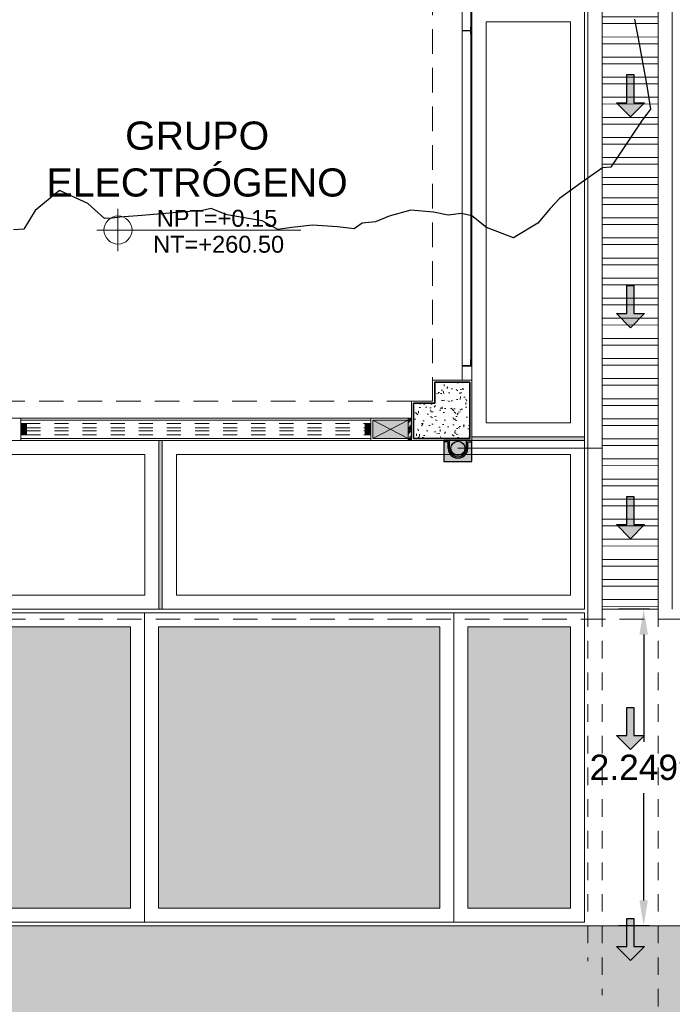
# Model space of a CAD drawing. Header units: millimetres. Extents: x -8931983 to 9630244, y 4 to 18563053.
# Tile 57 of 256: x 349146.39 to 349151.03, y 9281928.29 to 9281935.29. Entities that reach past the tile are written whole.
import ezdxf

# ---------------------------------------------------------------- set-up
doc = ezdxf.new("R2010")
doc.units = ezdxf.units.MM
for name, pattern in [('01 nivel$0$HIDDEN2', [0.1875, 0.125, -0.0625]), ('CONTINUA', [0]), ('DASHED2', [0.375, 0.25, -0.125])]:
    doc.linetypes.add(name, pattern=pattern)
for name, color, linetype, lineweight in [('.', 7, 'Continuous', 0), ('0_ CUNETAS', 151, 'Continuous', 5), ('0_MUROS 2 BAJOS', 150, 'Continuous', 9), ('0_PROYECCIONES 1', 1, 'DASHED2', 0), ('0_VANOS', 30, 'Continuous', 9), ('APARATOS-SANITARIOS', 2, 'Continuous', 9), ('COLUMNAS', 3, 'Continuous', 35), ('COLUMNETAS TOP', 253, 'Continuous', 0), ('CUNETAS', 5, 'Continuous', 0), ('G-ANNO-DIMS', 7, 'Continuous', 5), ('JUNTAS DE DILATACIÓN', 160, 'CONTINUA', 9), ('MURO', 133, 'Continuous', 15), ('MUROS-01', 1, 'Continuous', 13), ('MUROS-02', 7, 'Continuous', 18), ('MUROS-04', 4, 'Continuous', 0), ('TARRAJEO', 32, 'Continuous', 0), ('TEXTO AMBIENTES', 7, 'Continuous', 30), ('vereda', 254, 'Continuous', 5)]:
    doc.layers.add(name, color=color, linetype=linetype, lineweight=lineweight)
for name, color, linetype, lineweight, true_color in [('0_COLUMNA ACHURADO', 250, 'Continuous', 0, 0x363636), ('0_PISOS', 252, 'Continuous', 0, 0x8a8a8a), ('0_TEXTURA PISOS', 252, 'Continuous', 0, 0x8c8c8c), ('PISO Cemento pulido', 254, 'Continuous', 5, 0xd1d1d1), ('tuberia des. fluvial ftt', 169, 'Continuous', 0, 0x232d53)]:
    doc.layers.add(name, color=color, linetype=linetype, lineweight=lineweight, true_color=true_color)
doc.layers.add('C-TOPO', color=7, linetype='Continuous')
doc.layers.add('Lineas', color=7, linetype='Continuous')
doc.styles.add('Arial_1', font='arial.ttf', dxfattribs={"height": 0.15})
doc.styles.get("Standard").update_dxf_attribs({"font": 'arial.ttf'})
doc.dimstyles.get("Standard").update_dxf_attribs({"dimtxt": 0.18, "dimasz": 0.18, "dimexe": 0.18, "dimexo": 0.0625, "dimgap": 0.09, "dimtad": 0, "dimtih": 1, "dimtoh": 1, "dimdec": 4, "dimzin": 0, "dimdsep": 46, "dimtxsty": 'Standard', "dimcen": 0.09, "dimadec": 0, "dimazin": 0, "dimtfac": 1, "dimtdec": 4, "dimtofl": 0, "dimtmove": 0, "dimatfit": 3, "dimfxl": 1, "dimtolj": 1, "dimtzin": 0, "dimarcsym": 0})

# ---------------------------------------------------------------- blocks, each defined once
blk = doc.blocks.new('topooooo')
at = {"layer": 'C-TOPO', "color": 252, "linetype": 'Continuous', "lineweight": 25, "true_color": 0x939598, "elevation": 2.117999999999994, "flags": 128}
blk.add_lwpolyline([(-86.02799999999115, -192.8945084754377), (-85.88870952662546, -193.0092133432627), (-85.65661700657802, -193.2045578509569), (-85.53134448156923, -193.3140000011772), (-85.52801818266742, -193.3631255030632), (-85.52799999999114, -193.4140000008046), (-85.50641406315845, -193.6175288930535), (-85.48654922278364, -193.8140000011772), (-85.52799999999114, -193.8554507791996), (-85.57672631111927, -194.0328079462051), (-85.62535973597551, -194.2166402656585), (-85.63211764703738, -194.3140000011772), (-85.63327414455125, -194.4502187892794), (-85.6990654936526, -194.642934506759), (-85.89371433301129, -194.7083789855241), (-86.02799999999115, -194.7098823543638), (-86.09633976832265, -194.74566023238), (-86.1610827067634, -194.8140000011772), (-86.25346600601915, -194.8630366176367), (-86.38736599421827, -194.9546340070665), (-86.47904339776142, -195.087150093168), (-86.52799999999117, -195.1787234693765), (-86.5943489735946, -195.2476510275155), (-86.61281724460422, -195.3140000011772), (-86.7139381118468, -195.3805453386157), (-86.85872220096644, -195.4832777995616), (-86.9596322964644, -195.5898805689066), (-87.02799999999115, -195.6641976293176), (-87.0902905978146, -195.6770016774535), (-87.15408117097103, -195.6879188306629), (-87.2636249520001, -195.750675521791), (-87.37192014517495, -195.8140000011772), (-87.43631531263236, -195.8350490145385), (-87.48987943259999, -195.8521205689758), (-87.52799999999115, -195.9029348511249), (-87.63684400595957, -196.0088512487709), (-87.83739681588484, -196.2034314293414), (-87.95132268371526, -196.3140000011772), (-87.98885593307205, -196.3540017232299), (-88.02799999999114, -196.3906773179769), (-88.18732233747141, -196.3826188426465), (-88.40194167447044, -196.4400583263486), (-88.44389054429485, -196.6599106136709), (-88.42273684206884, -196.8140000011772), (-88.47716067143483, -196.8648393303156)], dxfattribs=at)
blk = doc.blocks.new('*U3835')
at = {"layer": '.', "lineweight": 30}
h = blk.add_hatch(color=1, dxfattribs=at)
h.dxf.hatch_style = 1
h.paths.add_polyline_path([(-0.0249999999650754, -0.0500000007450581), (-0.0999999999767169, -0.0500000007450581), (0, -0.150000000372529), (0.1000000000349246, -0.0500000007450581), (0.0250000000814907, -0.0500000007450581), (0.0250000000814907, 0.1499999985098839), (-0.0249999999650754, 0.1499999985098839)])
at = {"layer": '0_ CUNETAS', "color": 1, "lineweight": 30}
blk.add_lwpolyline([(-0.099999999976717, -0.0500000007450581), (-0.0249999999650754, -0.0500000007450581), (-0.0249999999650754, 0.1499999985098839), (0.0250000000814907, 0.1499999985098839), (0.0250000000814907, -0.0500000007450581), (0.1000000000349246, -0.0500000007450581), (0, -0.150000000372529)], close=True, dxfattribs=at)
blk = doc.blocks.new('*U3836')
at = {"layer": '0_ CUNETAS', "color": 0, "linetype": 'ByBlock', "lineweight": -2, "transparency": 16777216}
for p in [(1e-15, 16.5), (9e-16, 15), (8e-16, 13.5), (7e-16, 12), (6e-16, 10.5)]:
    blk.add_blockref('*U3835', p, dxfattribs=at)
blk = doc.blocks.new('red drenaje')
at = {"layer": '0_ CUNETAS', "lineweight": 0}
h = blk.add_hatch(dxfattribs=at)
h.set_pattern_fill('ANSI32', color=256, scale=0.015, angle=135)
h.set_pattern_definition([(180, (7.400000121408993, 111.0331056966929), (0, -0.142875), []), (180, (7.352375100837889, 111.080730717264), (0, -0.142875), [])])
h.paths.add_polyline_path([(-0.1000000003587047, 21.55529706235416), (-0.5000000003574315, 21.38961163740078), (-0.4999999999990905, 13.09313610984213), (-0.0999999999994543, 13.09313610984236)])
for p, q in [((-3.692548e-10, 21.59671841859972), (-3.692548e-10, 13.09313610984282, 1.60040372e-08)), ((-0.1000000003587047, 21.55529706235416), (-0.1000000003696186, 13.7230002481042)), ((-0.500000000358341, 21.38961163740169, 1390.384170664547), (-0.5000000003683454, 13.72300024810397)), ((-0.5999997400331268, 21.34819028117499), (-0.5999997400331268, 13.09313610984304, 1.60040372e-08))]:
    blk.add_line(p, q, dxfattribs=at)
at = {"layer": '0_ CUNETAS', "linetype": '01 nivel$0$HIDDEN2', "lineweight": 0}
for p, q in [((-0.6000000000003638, 13.09313610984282, 1.60040372e-08), (-0.6000000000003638, 10.5916866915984, 1.29464589e-08)), ((-0.4999999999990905, 13.09313610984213, 1390.384170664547), (-0.5000000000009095, 10.35026533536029)), ((-0.1000000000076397, 13.09313610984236, 1390.384170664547), (-0.1000000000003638, 0))]:
    blk.add_line(p, q, dxfattribs=at)
at = {"layer": '0_ CUNETAS', "lineweight": 0, "elevation": 1390.384170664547}
blk.add_lwpolyline([(-0.1000000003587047, 21.55529706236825), (-0.0999999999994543, 13.09313610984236), (-0.4999999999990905, 13.09313610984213), (-0.5000000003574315, 21.38962366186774), (-0.1000000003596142, 21.55529706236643)], dxfattribs=at)
at = {"layer": '0_ CUNETAS', "lineweight": 0}
blk.add_blockref('*U3836', (-0.2978867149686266, 0.2452640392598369, 684.917766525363), dxfattribs=at)
blk = doc.blocks.new('servicios generales')
at = {"layer": '0_COLUMNA ACHURADO'}
h = blk.add_hatch(dxfattribs=at)
h.set_pattern_fill('AR-CONC', color=256, scale=0.00088, angle=90.00000000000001)
h.set_pattern_definition([(140, (0, 0), (0.0140263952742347, 0.1603225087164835), [0.016764, -0.184404]), (85.00000000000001, (0, 0), (-0.1681300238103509, -0.0310142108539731), [0.0134112, -0.1475237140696]), (190.4514447, (0.00116886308, 0.01336016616), (-0.1541036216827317, 0.1293082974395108), [0.014247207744, -0.156719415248]), (136.1842, (-0.044704, 0), (0.0369972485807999, 0.2385495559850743), [0.025146, -0.2766059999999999]), (186.63555761, (-0.04162092, 0.019879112), (-0.2177349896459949, 0.2089156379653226), [0.0213708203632, -0.2350793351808]), (81.18415117, (-0.044704, 0), (-0.2177349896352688, 0.2089156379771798), [0.0201167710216, -0.2212845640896]), (111, (-0.033528, 0.022352), (0.0899933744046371, 0.1334206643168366), [0.016764, -0.184404]), (56.00000000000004, (-0.033528, 0.022352), (-0.1620854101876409, 0.0543857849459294), [0.0134112, -0.1475232]), (161.451445, (-0.026028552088, 0.033470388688), (-0.0720920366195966, 0.1878064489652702), [0.014247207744, -0.1567191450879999]), (127.5, (0, 0), (-0.0744084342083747, 0.0027179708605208), [0, -0.14573504, 0, -0.1497584, 0, -0.148082]), (97.5, (0, 0), (-0.0881589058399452, 0.0588013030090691), [0, -0.08538464, 0, -0.14238224, 0, -0.0564388]), (57.50000000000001, (0, -0.04984496), (0.0050412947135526, 0.1193197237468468), [0, -0.05588, 0, -0.1743456, 0, -0.2313432]), (47.5, (0, -0.07219696), (-0.0223753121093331, 0.1303536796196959), [0, -0.072644, 0, -0.11578336, 0, -0.1642872])])
h.paths.add_polyline_path([(-0.25, 0.25), (-0.3999996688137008, 0.2499999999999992), (-0.3999996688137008, -8e-16), (0, 0), (0, 0.4000000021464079), (-0.2499996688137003, 0.4000000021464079)])
at = {"layer": 'COLUMNAS', "color": 6}
blk.add_lwpolyline([(0, 0.4000000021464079), (0, 0), (-0.3999996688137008, -8e-16), (-0.3999996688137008, 0.2499999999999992), (-0.25, 0.25), (-0.2499996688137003, 0.4000000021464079)], close=True, dxfattribs=at)
at = {"layer": 'TARRAJEO'}
blk.add_lwpolyline([(0.015, 0.4150000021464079), (0.015, -0.015), (-0.4149996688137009, -0.0150000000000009), (-0.4149996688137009, 0.2649999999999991), (-0.264999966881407, 0.2649999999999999), (-0.2649996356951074, 0.4150000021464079)], close=True, dxfattribs=at)
blk = doc.blocks.new('*U1496')
at = {"linetype": 'Continuous', "true_color": 0xbebebe}
for points in [[(3032.131410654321, 1351.188780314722), (3032.131410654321, 1351.268780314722), (3032.171410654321, 1351.268780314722), (3032.171410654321, 1351.188780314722)], [(3034.581410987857, 1351.188780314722), (3034.581410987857, 1351.268780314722), (3034.621410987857, 1351.268780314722), (3034.621410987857, 1351.188780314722)]]:
    blk.add_hatch(color=9, dxfattribs=at).paths.add_polyline_path(points)
at = {"layer": '0_VANOS', "linetype": 'Continuous'}
for p, q in [((3032.131410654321, 1351.268780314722), (3032.171410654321, 1351.268780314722)), ((3032.131410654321, 1351.268780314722), (3032.131410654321, 1351.188780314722)), ((3032.171410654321, 1351.268780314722), (3032.171410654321, 1351.188780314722)), ((3034.581410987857, 1351.188780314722), (3034.581410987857, 1351.268780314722)), ((3034.581410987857, 1351.268780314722), (3034.621410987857, 1351.268780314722)), ((3034.621410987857, 1351.268780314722), (3034.621410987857, 1351.188780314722)), ((3032.171410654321, 1351.188780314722), (3032.131410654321, 1351.188780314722)), ((3034.621410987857, 1351.188780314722), (3034.581410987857, 1351.188780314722))]:
    blk.add_line(p, q, dxfattribs=at)
at = {"layer": '0_VANOS', "linetype": '01 nivel$0$HIDDEN2', "ltscale": 0.5}
for p, q in [((3032.170780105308, 1351.268780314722), (3034.580780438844, 1351.268780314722)), ((3032.171410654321, 1351.238780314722), (3034.581410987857, 1351.238780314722)), ((3032.171410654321, 1351.218780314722), (3034.581410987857, 1351.218780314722)), ((3032.171410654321, 1351.188780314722), (3034.581410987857, 1351.188780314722))]:
    blk.add_line(p, q, dxfattribs=at)
at = {"layer": '0_VANOS', "linetype": '01 nivel$0$HIDDEN2'}
blk.add_line((3034.581410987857, 1351.268780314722), (3034.621410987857, 1351.268780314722), dxfattribs=at)
blk = doc.blocks.new('montante')
at = {"linetype": 'Continuous', "true_color": 0xffffff}
blk.add_hatch(color=7, dxfattribs=at).paths.add_polyline_path([(-0.0945478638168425, 0.0999999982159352), (-0.0945478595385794, -0.1000000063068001), (0.0554521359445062, -0.1000000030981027), (0.0554521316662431, 0.1000000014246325)])
at = {"layer": '0_MUROS 2 BAJOS', "lineweight": 30}
blk.add_lwpolyline([(-0.0945478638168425, 0.0999999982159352), (-0.0945478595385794, -0.1000000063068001), (0.0554521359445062, -0.1000000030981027), (0.0554521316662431, 0.1000000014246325)], close=True, dxfattribs=at)
at = {"layer": 'tuberia des. fluvial ftt', "color": 6, "lineweight": 30}
for p, q in [((0.045457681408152, 0.0700000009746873), (0.045457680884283, 0.0949999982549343)), ((-1.5133992e-09, 0.0700000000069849), (0.045457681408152, 0.0700000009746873)), ((-1.3096724e-09, 0.0600000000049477), (0.0554576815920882, 0.0600000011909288)), ((1.2805685e-09, -0.0599999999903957), (0.0554576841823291, -0.0599999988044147)), ((1.4842954e-09, -0.069999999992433), (0.0454576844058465, -0.0699999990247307)), ((0.0454576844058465, -0.0699999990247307), (0.0454576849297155, -0.0950000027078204))]:
    blk.add_line(p, q, dxfattribs=at)
at = {"layer": 'tuberia des. fluvial ftt', "color": 4, "lineweight": 30}
blk.add_circle((0, 0), 0.05, dxfattribs=at)
at = {"layer": 'tuberia des. fluvial ftt', "color": 6, "lineweight": 30}
for centre, radius, start, end in [((0.0504576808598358, 0.0949999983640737), 0.0049999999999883, 1.2256320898e-06, 180.0000012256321), ((0, 7.276e-12), 0.0699999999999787, 90.00000122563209, 270.0000012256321), ((0, 7.276e-12), 0.06, 90.00000122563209, 270.0000012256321), ((0.0504576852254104, -0.095000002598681), 0.0049999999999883, 180.0000012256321, 1.2256320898e-06)]:
    blk.add_arc(centre, radius, start, end, dxfattribs=at)
blk = doc.blocks.new('Cotas de elevación - M_Cota de elevación - Destino rellenado-517392-Nivel 1')
at = {"layer": 'G-ANNO-DIMS'}
for p, q in [((0, -0.0015), (0, 0.0015)), ((-0.0015, 0), (0.013, 0))]:
    blk.add_line(p, q, dxfattribs=at)
blk.add_circle((0, 0), 0.001, dxfattribs=at)
blk = doc.blocks.new('bloque 03 pg')
at = {"layer": '.', "true_color": 0xadddf7, "transparency": 33554572}
h = blk.add_hatch(color=141, dxfattribs=at)
h.dxf.hatch_style = 1
h.paths.add_polyline_path([(-0.4549996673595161, -5.82999999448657), (-0.4299996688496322, -5.82999999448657), (-0.4299996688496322, -5.669999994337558), (-0.4549996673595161, -5.669999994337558)])
at = {"layer": 'COLUMNETAS TOP', "true_color": 0xc0c0c0}
blk.add_hatch(color=9, dxfattribs=at).paths.add_polyline_path([(-0.4549996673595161, -5.814999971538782), (-0.7049996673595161, -5.814999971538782), (-0.7049996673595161, -5.684999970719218), (-0.4549996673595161, -5.684999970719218)])
at = {"layer": 'JUNTAS DE DILATACIÓN'}
h = blk.add_hatch(dxfattribs=at)
h.set_pattern_fill('ANSI34', color=256, scale=0.0029, angle=180.0939636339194)
h.set_pattern_definition([(225.0939636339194, (5586.490869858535, 1527.311894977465), (0.0391281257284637, -0.0389999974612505), []), (225.0939636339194, (5586.477848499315, 1527.311873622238), (0.0391281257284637, -0.0389999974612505), []), (225.0939636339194, (5586.464827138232, 1527.311852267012), (0.0391281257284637, -0.0389999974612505), []), (225.0939636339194, (5586.451805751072, 1527.311830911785), (0.0391281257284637, -0.0389999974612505), [])])
h.paths.add_polyline_path([(-0.4549996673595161, -5.82999999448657), (-0.4299996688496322, -5.82999999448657), (-0.4299996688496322, -5.669999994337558), (-0.4549996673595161, -5.669999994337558)])
at = {"layer": '0_PROYECCIONES 1', "ltscale": 0.7}
for points, elevation in [([(-15.82999992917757, 1.729864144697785), (1.500000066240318, 1.729864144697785), (1.500000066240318, -7.100135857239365), (-15.82999992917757, -7.100135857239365)], 664.3691289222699), ([(1.805019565e-07, -0.4299999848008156), (-0.2799998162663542, -0.4299999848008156), (-0.2799992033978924, -5.399999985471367), (7.933704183e-07, -5.399999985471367)], 1.0181793e-09), ([(-0.4299996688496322, -5.829999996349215), (-0.4299996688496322, -5.549999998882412), (-13.89999966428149, -5.549999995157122), (-13.89999966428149, -5.829999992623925)], -726.0150417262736)]:
    blk.add_lwpolyline(points, close=True, dxfattribs=dict(at, elevation=elevation))
at = {"layer": 'APARATOS-SANITARIOS', "linetype": 'Continuous', "ltscale": 0.3, "const_width": 0.002230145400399, "elevation": 1.0181793e-09}
for points in [[(-0.0050459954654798, -2.868180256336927, 1), (-0.0050459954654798, -2.86585908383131, 1)], [(-0.0050459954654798, -2.940681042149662, 1), (-0.0050459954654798, -2.938359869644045, 1)], [(-0.0050459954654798, -2.983873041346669, -1), (-0.0050459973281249, -2.986194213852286, -1)], [(-0.0050459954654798, -3.029386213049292, -1), (-0.0050459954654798, -3.031707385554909, -1)], [(-0.0050459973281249, -3.074899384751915, -1), (-0.0050459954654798, -3.077220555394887, -1)], [(-0.0050459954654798, -3.120412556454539, -1), (-0.0050459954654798, -3.122733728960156, -1)], [(-0.0050459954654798, -3.165925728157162, -1), (-0.0050459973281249, -3.168246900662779, -1)], [(-0.0050459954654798, -3.21143889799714, -1), (-0.0050459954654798, -3.213760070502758, -1)], [(-0.0050459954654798, -3.256952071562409, -1), (-0.0050459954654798, -3.259273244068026, -1)], [(-0.0050459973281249, -3.302465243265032, -1), (-0.0050459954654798, -3.304786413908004, -1)], [(-0.0050459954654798, -3.347978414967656, -1), (-0.0050459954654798, -3.350299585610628, -1)], [(-0.0050459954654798, -3.393491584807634, -1), (-0.0050459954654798, -3.395812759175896, -1)], [(-0.0050459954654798, -3.439004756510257, -1), (-0.0050459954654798, -3.441325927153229, -1)], [(-0.0050459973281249, -3.484517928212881, -1), (-0.0050459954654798, -3.486839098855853, -1)], [(-0.0050459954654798, -3.532352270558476, 1), (-0.0050459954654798, -3.530031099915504, 1)], [(-0.0050459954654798, -3.577865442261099, 1), (-0.0050459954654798, -3.575544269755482, 1)], [(-0.0050459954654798, -3.623378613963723, 1), (-0.0050459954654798, -3.621057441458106, 1)], [(-0.0050459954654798, -3.668891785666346, 1), (-0.0050459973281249, -3.666570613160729, 1)], [(-0.0050459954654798, -3.714404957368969, 1), (-0.0050459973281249, -3.712083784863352, 1)], [(-0.0050459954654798, -3.759918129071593, 1), (-0.0050459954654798, -3.757596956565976, 1)], [(-0.0050459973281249, -3.805431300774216, 1), (-0.0050459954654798, -3.803110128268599, 1)], [(-0.0050459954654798, -3.85094447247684, 1), (-0.0050459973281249, -3.848623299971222, 1)], [(-0.0050459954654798, -3.896457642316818, 1), (-0.0050459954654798, -3.894136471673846, 1)], [(-0.0050459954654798, -3.941970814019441, 1), (-0.0050459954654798, -3.939649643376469, 1)], [(-0.0050459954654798, -3.987483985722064, 1), (-0.0050459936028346, -3.985162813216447, 1)], [(-0.0050459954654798, -4.032997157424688, 1), (-0.0050459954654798, -4.030675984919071, 1)], [(-0.0050459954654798, -4.078510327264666, 1), (-0.0050459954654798, -4.076189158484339, 1)], [(-0.0050459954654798, -4.124023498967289, 1), (-0.0050459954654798, -4.121702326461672, 1)], [(-0.0050459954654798, -4.169536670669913, 1), (-0.0050459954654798, -4.167215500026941, 1)], [(-0.0050459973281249, -4.215049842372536, 1), (-0.0050459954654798, -4.212728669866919, 1)], [(-0.0050459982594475, -4.26056301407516, 1), (-0.0050459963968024, -4.258241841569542, 1)], [(-0.0050459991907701, -4.306076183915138, 1), (-0.0050459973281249, -4.303755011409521, 1)], [(-0.0050460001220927, -4.351589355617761, 1), (-0.0050459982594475, -4.349268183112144, 1)], [(-0.0050460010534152, -4.397102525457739, 1), (-0.0050459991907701, -4.394781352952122, 1)], [(-0.0050460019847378, -4.442615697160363, 1), (-0.0050460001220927, -4.440294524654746, 1)], [(-0.0050460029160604, -4.488128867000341, 1), (-0.0050460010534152, -4.485807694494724, 1)], [(-0.005046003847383, -4.533642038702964, 1), (-0.0050460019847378, -4.531320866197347, 1)], [(-0.0050460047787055, -4.579155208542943, 1), (-0.0050460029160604, -4.576834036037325, 1)], [(-0.0050460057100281, -4.624668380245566, 1), (-0.005046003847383, -4.622347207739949, 1)], [(-0.0050460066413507, -4.670181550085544, 1), (-0.0050460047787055, -4.667860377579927, 1)], [(-0.0050460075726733, -4.715694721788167, 1), (-0.0050460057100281, -4.71337354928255, 1)], [(-0.0050460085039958, -4.761207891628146, 1), (-0.0050460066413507, -4.758886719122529, 1)], [(-0.0050460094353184, -4.806721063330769, 1), (-0.0050460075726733, -4.804399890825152, 1)], [(-0.005046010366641, -4.852234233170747, 1), (-0.0050460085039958, -4.84991306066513, 1)], [(-0.0050460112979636, -4.897747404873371, 1), (-0.0050460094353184, -4.895426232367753, 1)], [(-0.0050460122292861, -4.943260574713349, 1), (-0.005046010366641, -4.940939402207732, 1)], [(-0.0050460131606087, -4.988773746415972, 1), (-0.0050460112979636, -4.986452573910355, 1)], [(-0.0050460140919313, -5.03428691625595, 1), (-0.0050460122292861, -5.031965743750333, 1)], [(-0.0050460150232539, -5.079800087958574, 1), (-0.0050460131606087, -5.077478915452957, 1)], [(-0.0050460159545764, -5.125313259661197, 1), (-0.0050460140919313, -5.12299208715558, 1)], [(-0.005046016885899, -5.170826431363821, 1), (-0.0050460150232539, -5.168505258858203, 1)], [(-0.0050460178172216, -5.216339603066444, 1), (-0.0050460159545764, -5.214018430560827, 1)], [(-0.0050456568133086, -5.269022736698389, 1), (-0.0050456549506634, -5.266701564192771, 1)], [(-0.0050456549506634, -5.269669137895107, 1), (-0.0050456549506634, -5.267347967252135, 1)]]:
    blk.add_lwpolyline(points, format="xyb", close=True, dxfattribs=at)
at = {"layer": 'COLUMNETAS TOP'}
for p, q in [((-0.7049996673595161, -5.814999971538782, -726.0150417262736), (-0.4549996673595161, -5.684999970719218, -726.0150417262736)), ((-0.4549996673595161, -5.814999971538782, -726.0150417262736), (-0.7049996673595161, -5.684999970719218, -726.0150417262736))]:
    blk.add_line(p, q, dxfattribs=at)
at = {"layer": 'COLUMNETAS TOP', "elevation": -726.0150417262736}
blk.add_lwpolyline([(-0.4549996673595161, -5.814999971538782), (-0.7049996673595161, -5.814999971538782), (-0.7049996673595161, -5.684999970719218), (-0.4549996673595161, -5.684999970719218)], close=True, dxfattribs=at)
at = {"layer": 'JUNTAS DE DILATACIÓN', "elevation": -726.0150417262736}
blk.add_lwpolyline([(-0.4549996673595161, -5.82999999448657), (-0.4299996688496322, -5.82999999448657), (-0.4299996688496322, -5.669999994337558), (-0.4549996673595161, -5.669999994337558)], close=True, dxfattribs=at)
at = {"layer": 'MURO'}
for p, q in [((-0.7199996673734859, -5.68499975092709, -705.4664041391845), (-3.210000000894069, -5.684999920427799, -705.4664041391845)), ((-0.7199996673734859, -5.815000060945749, -705.4664041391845), (-3.210000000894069, -5.815000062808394, -705.4664041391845))]:
    blk.add_line(p, q, dxfattribs=at)
at = {"layer": 'MUROS-01', "ltscale": 0.3}
blk.add_line((3.607128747e-07, -0.5763730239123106, 1.0181793e-09), (4.671746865e-07, -3.026638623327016, 1.100716e-09), dxfattribs=at)
at = {"layer": 'MUROS-01', "ltscale": 0.3, "elevation": 1.0181793e-09}
for points in [[(-0.0705131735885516, -0.5308598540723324), (-0.07051270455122, -5.29754739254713)], [(4.671746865e-07, -0.7752201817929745), (8.058268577e-07, -5.254765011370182)]]:
    blk.add_lwpolyline(points, dxfattribs=at)
at = {"layer": 'MUROS-02', "ltscale": 0.3, "elevation": 1.0181793e-09}
for points in [[(-0.0072816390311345, -0.5763582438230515), (-0.0072816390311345, -2.890878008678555)], [(-0.0027319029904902, -0.5763730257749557), (-0.0027303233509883, -2.892243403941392)], [(-0.0072816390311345, -2.920685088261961), (-0.0072812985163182, -5.254779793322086)], [(-0.0027303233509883, -2.920685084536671), (-0.002729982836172, -5.254765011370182)], [(-0.0705123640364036, -5.30027818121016), (-0.0705123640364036, -5.399999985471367)], [(8.09552148e-07, -5.30027818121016), (8.076895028e-07, -5.399999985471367)]]:
    blk.add_lwpolyline(points, dxfattribs=at)
at = {"layer": 'MUROS-04', "linetype": 'Continuous', "ltscale": 0.3, "elevation": 1.0181793e-09}
for points in [[(-0.0027303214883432, -2.913634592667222), (-0.0027303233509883, -2.892243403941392), (4.671746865e-07, -2.892243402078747), (4.671746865e-07, -2.937756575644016), (-0.0027303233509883, -2.937756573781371), (-0.0027303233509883, -2.916365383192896), (-0.0027303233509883, -2.916365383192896), (-0.0027303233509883, -2.916365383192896), (-0.07051270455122, -2.916365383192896), (-0.07051270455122, -2.913634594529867)], [(-0.0705123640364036, -5.29754739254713), (-0.0705123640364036, -5.300278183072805), (8.076895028e-07, -5.300278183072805), (8.058268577e-07, -5.254765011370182), (-0.002729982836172, -5.254765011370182), (-0.002729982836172, -5.29754739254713)], [(-0.0072812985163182, -5.291190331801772), (-0.0072812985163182, -5.254779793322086), (-0.010012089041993, -5.254779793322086), (-0.010012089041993, -5.291190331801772)]]:
    blk.add_lwpolyline(points, close=True, dxfattribs=at)
at = {"layer": 'MUROS-04', "ltscale": 0.3, "elevation": 1.0181793e-09}
for points in [[(-0.0072816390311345, -2.913634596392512), (-0.0100124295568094, -2.913634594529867), (-0.0100124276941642, -2.890878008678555), (-0.0072816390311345, -2.890878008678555)], [(-0.0072816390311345, -2.916365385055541), (-0.0100124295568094, -2.916365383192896), (-0.0100124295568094, -2.939121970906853), (-0.0072816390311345, -2.939121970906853)]]:
    blk.add_lwpolyline(points, close=True, dxfattribs=at)
at = {"layer": 'TARRAJEO'}
for p, q in [((-0.7199996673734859, -5.66999995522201, 664.3691289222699), (-3.210000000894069, -5.669999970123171, 664.3691289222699)), ((-0.7199996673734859, -5.829999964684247, 664.3691289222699), (-3.210000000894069, -5.829999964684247, 664.3691289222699))]:
    blk.add_line(p, q, dxfattribs=at)
for points, elevation in [([(-3.47499999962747, -5.829999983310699), (-3.210000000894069, -5.829999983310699), (-3.210000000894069, -5.669999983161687), (-3.47499999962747, -5.669999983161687)], -1.565013e-09), ([(-0.4549996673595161, -5.82999999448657), (-0.7199996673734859, -5.829999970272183), (-0.7199996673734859, -5.669999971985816), (-0.4549996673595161, -5.669999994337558)], -726.0150417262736)]:
    blk.add_lwpolyline(points, close=True, dxfattribs=dict(at, elevation=elevation))
blk.add_blockref('*U1496', (-3035.341410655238, -1356.978780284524, -664.3691289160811))
at = {"layer": '0_ CUNETAS', "color": 251, "lineweight": 0, "true_color": 0x636466, "rotation": 90}
blk.add_blockref('montante', (-0.1000000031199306, -5.885452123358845, -1.5652404e-09), dxfattribs=at)
at = {"layer": 'TEXTO AMBIENTES', "xscale": 99.99999999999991, "yscale": 99.99999999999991, "zscale": 99.99999999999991}
blk.add_blockref('Cotas de elevación - M_Cota de elevación - Destino rellenado-517392-Nivel 1', (-2.518176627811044, -4.333086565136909, -442.0074041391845), dxfattribs=at)
at = {"layer": 'vereda'}
blk.add_blockref('servicios generales', (-0.0150000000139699, -5.814999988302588, -1.565013e-09), dxfattribs=at)
at = {"layer": 'TEXTO AMBIENTES', "insert": (-2.927848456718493, -3.561551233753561, -705.4664041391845), "char_height": 0.2, "width": 1.945297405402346, "attachment_point": 1, "style": 'Arial_1'}
blk.add_mtext('\\pxqc;GRUPO ELECTRÓGENO', dxfattribs=at)
at = {"layer": 'TEXTO AMBIENTES', "char_height": 0.12, "width": 0.9021418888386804, "attachment_point": 1, "line_spacing_factor": 0.9417779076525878, "style": 'Arial_1'}
for s, insert in [('NPT=+0.15', (-2.242457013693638, -4.189690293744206, -442.0074041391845)), ('NT=+260.50', (-2.268278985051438, -4.374311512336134, -442.0074041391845))]:
    blk.add_mtext(s, dxfattribs=dict(at, insert=insert))
blk = doc.blocks.new('junta vereda 0.8')
at = {"layer": '.', "true_color": 0x939598}
h = blk.add_hatch(color=252, dxfattribs=at)
h.dxf.hatch_style = 1
h.paths.add_polyline_path([(0.0127000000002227, 0), (-0.0127000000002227, 0), (-0.0127000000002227, 0.799999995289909), (0.0127000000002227, 0.799999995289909)])
at = {"layer": '0_TEXTURA PISOS'}
h = blk.add_hatch(dxfattribs=at)
h.set_pattern_fill('ANGLE', color=256, angle=180)
h.set_pattern_definition([(180, (5477.765441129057, 1211.768031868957), (-9e-16, -6.985), [5.08, -1.905]), (270, (5477.765441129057, 1211.768031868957), (6.985, -1.3e-15), [5.08, -1.905])])
h.paths.add_polyline_path([(0.0127000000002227, 0), (-0.0127000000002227, 0), (-0.0127000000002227, 0.799999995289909), (0.0127000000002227, 0.799999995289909)])
at = {"layer": 'vereda'}
blk.add_lwpolyline([(0.0127000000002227, 0), (-0.0127000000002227, 0), (-0.0127000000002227, 0.799999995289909), (0.0127000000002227, 0.799999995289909)], close=True, dxfattribs=at)
blk = doc.blocks.new('JUNTA VEREDA')
at = {"layer": '.', "true_color": 0x939598}
h = blk.add_hatch(dxfattribs=at)
h.set_pattern_fill('ANGLE', color=252)
h.set_pattern_definition([(0, (0, 0), (0, 6.985), [5.08, -1.905]), (90, (0, 0), (-6.985, 4e-16), [5.08, -1.905])])
h.paths.add_polyline_path([(-0.01331989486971, 1.200000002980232), (0.0120801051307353, 1.200000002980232), (0.0120801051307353, 0), (-0.01331989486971, 0)])
h = blk.add_hatch(color=252, dxfattribs=at)
h.dxf.hatch_style = 1
h.paths.add_polyline_path([(0.0120801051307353, 1.200000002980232), (-0.01331989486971, 1.200000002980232), (-0.01331989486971, 0), (0.0120801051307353, 0)])
at = {"layer": '0_TEXTURA PISOS'}
h = blk.add_hatch(dxfattribs=at)
h.set_pattern_fill('ANGLE', color=256)
h.set_pattern_definition([(0, (-5477.766061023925, -1210.968031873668), (0, 6.985), [5.08, -1.905]), (90, (-5477.766061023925, -1210.968031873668), (-6.985, 4e-16), [5.08, -1.905])])
h.paths.add_polyline_path([(-0.01331989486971, 1.200000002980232), (0.0120801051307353, 1.200000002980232), (0.0120801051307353, 0), (-0.01331989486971, 0)])
at = {"layer": 'vereda'}
blk.add_lwpolyline([(-0.01331989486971, 1.200000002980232), (0.0120801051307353, 1.200000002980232), (0.0120801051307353, 0), (-0.01331989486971, 0)], close=True, dxfattribs=at)
blk = doc.blocks.new('verda bloque 03 pg')
at = {"layer": 'vereda'}
for points, elevation in [([(0.7999999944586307, -2.752399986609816), (0.7999995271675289, -5.804599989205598), (-4.681060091e-07, -5.804599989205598), (-9.313226e-10, -2.752399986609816)], 1.0181793e-09), ([(0.699999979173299, -2.852399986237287), (0.6999995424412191, -5.704599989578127), (0.0999995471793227, -5.704599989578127), (0.0999999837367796, -2.852399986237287)], 1.0181793e-09), ([(-5.228399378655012, -7.029999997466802), (-2.228399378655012, -7.029999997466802), (-2.228399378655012, -5.829999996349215), (-5.228399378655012, -5.829999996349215)], -726.0150417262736), ([(-2.202999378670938, -7.029999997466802), (0.8000004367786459, -7.029999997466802), (0.8000004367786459, -5.829999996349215), (-2.202999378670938, -5.829999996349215)], -726.0150417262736), ([(-5.128399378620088, -6.929999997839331), (-2.328399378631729, -6.929999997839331), (-2.328399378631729, -5.929999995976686), (-5.128399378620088, -5.929999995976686)], -726.0150417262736), ([(-2.102999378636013, -6.929999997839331), (0.7000004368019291, -6.929999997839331), (0.7000004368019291, -5.929999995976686), (-2.102999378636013, -5.929999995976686)], -726.0150417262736)]:
    blk.add_lwpolyline(points, close=True, dxfattribs=dict(at, elevation=elevation))
at = {"layer": 'vereda', "rotation": 270}
blk.add_blockref('junta vereda 0.8', (-4.681060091e-07, -5.817299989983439, -1.565013e-09), dxfattribs=at)
at = {"layer": 'vereda'}
blk.add_blockref('JUNTA VEREDA', (-2.215079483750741, -7.029999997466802, -726.0150417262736), dxfattribs=at)
blk = doc.blocks.new('*D3349')
at = {"layer": 'Defpoints', "color": 0, "lineweight": 30, "transparency": 16777216}
for p in [(349150.8310622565, 9281931.094522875), (349150.9346959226, 9281931.094522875, 1390.384170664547), (349150.9346959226, 9281928.844578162, 1151.458409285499)]:
    blk.add_point(p, dxfattribs=at)
at = {"layer": 'Lineas', "color": 0, "lineweight": -2, "transparency": 16777216}
for p, q in [((349150.8721959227, 9281931.094522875), (349150.6510622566, 9281931.094522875)), ((349150.8310622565, 9281930.914522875), (349150.8310622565, 9281930.151453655)), ((349150.8310622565, 9281929.024578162), (349150.8310622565, 9281929.787647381)), ((349150.8721959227, 9281928.844578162), (349150.6510622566, 9281928.844578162))]:
    blk.add_line(p, q, dxfattribs=at)
at = {"layer": 'Lineas', "color": 0, "lineweight": 30, "transparency": 16777216}
for points in [[(349150.8010622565, 9281930.914522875), (349150.8610622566, 9281930.914522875), (349150.8310622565, 9281931.094522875)], [(349150.8010622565, 9281929.024578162), (349150.8610622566, 9281929.024578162), (349150.8310622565, 9281928.844578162)]]:
    blk.add_solid(points, dxfattribs=at)
at = {"layer": 'Lineas', "color": 0, "lineweight": 30, "transparency": 16777216, "insert": (349150.8310622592, 9281929.969550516), "char_height": 0.18, "attachment_point": 5}
blk.add_mtext('\\A1;2.2499', dxfattribs=at)

msp = doc.modelspace()

# ---------------------------------------------------------------- hatches: boundary and pattern name
at = {"layer": '.', "true_color": 0x939598, "transparency": 33554559}
h = msp.add_hatch(dxfattribs=at)
h.set_pattern_fill('AR-SAND', color=252, scale=0.0087, angle=-90.00000000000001)
h.set_pattern_definition([(307.5, (0, 0), (0.4257895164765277, 0.0139202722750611), [0, -0.3358895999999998, 0, -0.3756659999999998, 0, -0.3590924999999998]), (277.5, (0, 0), (0.6236378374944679, -0.3910852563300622), [0, -0.1812035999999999, 0, -0.3027425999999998, 0, -0.1160144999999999]), (237.5, (0, 0.2718053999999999), (0.0012503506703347, -0.6881633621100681), [0, -0.1104899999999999, 0, -0.3977639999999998, 0, -0.5193029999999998]), (227.5, (0, 0.2718053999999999), (0.193948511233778, -0.6642941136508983), [0, -0.055245, 0, -0.2607563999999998, 0, -0.2983229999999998])])
edge = h.paths.add_edge_path()
edge.add_line((349130.3852684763, 9281921.531407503), (349130.3847586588, 9281920.381407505))
edge.add_line((349130.3847586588, 9281920.381407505), (349135.0647586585, 9281920.381407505))
edge.add_line((349135.0647586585, 9281920.381407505), (349135.0647485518, 9281921.531407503))
edge.add_arc((349138.0647485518, 9281921.531407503), 2.99999999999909, 89.99999999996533, 179.9999999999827, ccw=False)
edge.add_line((349138.0647485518, 9281924.531407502), (349138.9403453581, 9281924.531407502))
edge.add_arc((349138.9403496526, 9281921.531411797), 2.999995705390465, 8.202094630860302e-05, 90.0000820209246, ccw=False)
edge.add_line((349141.940345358, 9281921.531416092), (349141.9403554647, 9281918.001386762))
edge.add_line((349141.9403554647, 9281918.00138676), (349156.758601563, 9281918.00138676))
edge.add_line((349156.758601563, 9281918.00138676), (349156.758601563, 9281921.00138676))
edge.add_arc((349158.758601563, 9281921.00138676), 2, 90, 180, ccw=False)
edge.add_line((349158.758601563, 9281923.00138676), (349161.0004021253, 9281923.00138676))
edge.add_line((349161.0004021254, 9281923.001386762), (349161.0004021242, 9281955.074472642))
edge.add_line((349161.0004021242, 9281955.074472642), (349146.6847117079, 9281955.074472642))
edge.add_line((349146.6847117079, 9281955.074472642), (349146.6847117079, 9281941.899472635))
edge.add_line((349146.6847117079, 9281941.899472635), (349151.8257897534, 9281941.899472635))
edge.add_arc((349151.8257897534, 9281938.874472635), 3.024999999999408, -0.004437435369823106, 89.99999999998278, ccw=False)
edge.add_line((349154.8507897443, 9281938.874238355), (349154.8502452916, 9281931.844312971))
edge.add_arc((349151.8502447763, 9281931.84454584), 3.000000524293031, 269.99998998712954, 359.99555255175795, ccw=False)
edge.add_line((349151.8502442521, 9281928.844545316), (349151.0596959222, 9281928.844578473))
edge.add_line((349151.0596959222, 9281928.844578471), (349137.7847586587, 9281928.844545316))
edge.add_arc((349137.7847586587, 9281921.444545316), 7.399999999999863, 89.99999999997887, 180.0000000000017)
at = {"layer": 'PISO Cemento pulido', "true_color": 0xdfe0e1, "transparency": 33554610}
for points in [[(349145.1797114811, 9281930.969586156), (349147.1797746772, 9281930.969586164), (349147.1797746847, 9281928.969586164), (349145.1797114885, 9281928.969586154)], [(349147.3797114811, 9281930.969586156), (349149.3797746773, 9281930.969586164), (349149.3797746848, 9281928.969586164), (349147.3797114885, 9281928.969586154)], [(349149.5797114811, 9281930.969586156), (349150.309696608, 9281930.969586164), (349150.3096966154, 9281928.969586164), (349149.5797114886, 9281928.969586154)]]:
    msp.add_hatch(color=254, dxfattribs=at).paths.add_polyline_path(points)

# ---------------------------------------------------------------- linework, layer by layer
at = {"layer": '0_ CUNETAS', "color": 251, "lineweight": 0, "true_color": 0x636466}
msp.add_line((349149.5096957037, 9281932.239070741), (349150.5346961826, 9281932.239070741), dxfattribs=at)
at = {"layer": '0_PISOS', "elevation": 746.5636793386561}
for points in [[(349145.1797114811, 9281930.969586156), (349147.1797746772, 9281930.969586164), (349147.1797746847, 9281928.969586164), (349145.1797114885, 9281928.969586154)], [(349147.3797114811, 9281930.969586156), (349149.3797746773, 9281930.969586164), (349149.3797746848, 9281928.969586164), (349147.3797114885, 9281928.969586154)], [(349149.5797114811, 9281930.969586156), (349150.309696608, 9281930.969586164), (349150.3096966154, 9281928.969586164), (349149.5797114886, 9281928.969586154)]]:
    msp.add_lwpolyline(points, close=True, dxfattribs=at)
at = {"layer": 'TARRAJEO', "elevation": 726.0150417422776}
for points in [[(349135.2796960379, 9281938.12450983), (349149.6096957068, 9281938.12450983), (349149.6096957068, 9281932.294522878), (349135.2796960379, 9281932.294522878)], [(349135.2796963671, 9281938.12450983), (349149.6096957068, 9281938.12450983), (349149.6096957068, 9281932.29450025), (349135.2796963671, 9281932.29450025)]]:
    msp.add_lwpolyline(points, close=True, dxfattribs=at)
at = {"layer": 'vereda'}
for p, q in [((349134.0796963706, 9281931.069544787), (349150.4096966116, 9281931.069544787)), ((349147.2796963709, 9281928.869602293), (349147.2796963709, 9281931.069601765)), ((349149.4796963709, 9281928.869602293), (349149.4796963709, 9281931.069601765)), ((349150.4096966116, 9281931.069544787), (349150.4096966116, 9281928.869605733)), ((349134.0796963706, 9281928.869545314), (349150.4096966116, 9281928.869605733)), ((349134.0796963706, 9281928.869545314), (349150.4096966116, 9281928.869545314))]:
    msp.add_line(p, q, dxfattribs=at)
msp.add_lwpolyline([(349130.3851943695, 9281921.364244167), (349130.3847586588, 9281920.381407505), (349135.0647586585, 9281920.381407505), (349135.0647485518, 9281921.531407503, -0.4142135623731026), (349138.0647485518, 9281924.531407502), (349138.940345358, 9281924.531407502, -0.4142135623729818), (349141.940345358, 9281921.531416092), (349141.9403554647, 9281918.00138676), (349156.758601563, 9281918.00138676), (349156.758601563, 9281921.00138676, -0.4142135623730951), (349158.758601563, 9281923.00138676), (349161.0004021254, 9281923.001386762), (349161.0004021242, 9281955.074472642), (349146.6847117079, 9281955.074472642), (349146.6847117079, 9281941.899472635), (349151.8257897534, 9281941.899472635, -0.4142362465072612), (349154.8507897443, 9281938.874238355), (349154.8502452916, 9281931.844312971, -0.4141908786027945), (349151.8502442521, 9281928.844545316), (349151.0596959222, 9281928.844578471), (349137.7847586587, 9281928.844545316, 0.4173955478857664), (349130.3851943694, 9281921.364243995)], format="xyb", dxfattribs=at)

# ---------------------------------------------------------------- block references
at = {"lineweight": 5}
for name, p in [('bloque 03 pg', (349149.6096957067, 9281938.12450982, 726.0150417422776)), ('verda bloque 03 pg', (349149.6096961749, 9281938.124509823, 726.0150417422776))]:
    msp.add_blockref(name, p, dxfattribs=at)
at = {"layer": 'CUNETAS', "color": 84, "lineweight": 30}
msp.add_blockref('red drenaje', (349151.0346959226, 9281918.001386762), dxfattribs=at)
at = {"layer": 'vereda', "rotation": 320.4010421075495}
msp.add_blockref('topooooo', (349340.0046675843, 9282029.08654123, 261.841), dxfattribs=at)

# ---------------------------------------------------------------- dimensions: what is measured, and where the dimension line sits
at = {"layer": 'Lineas', "color": 3, "lineweight": 30}
dim = msp.add_linear_dim(base=(349150.8310622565, 9281931.094522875), p1=(349150.9346959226, 9281928.844578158, 1151.458409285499), p2=(349150.9346959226, 9281931.094522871, 1390.384170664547), angle=90, dimstyle='Standard', dxfattribs=at)
dim.commit()
dim.dimension.update_dxf_attribs({"geometry": '*D3349', "text_midpoint": (349150.8310622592, 9281929.969550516)})

doc.saveas('drawing.dxf')
